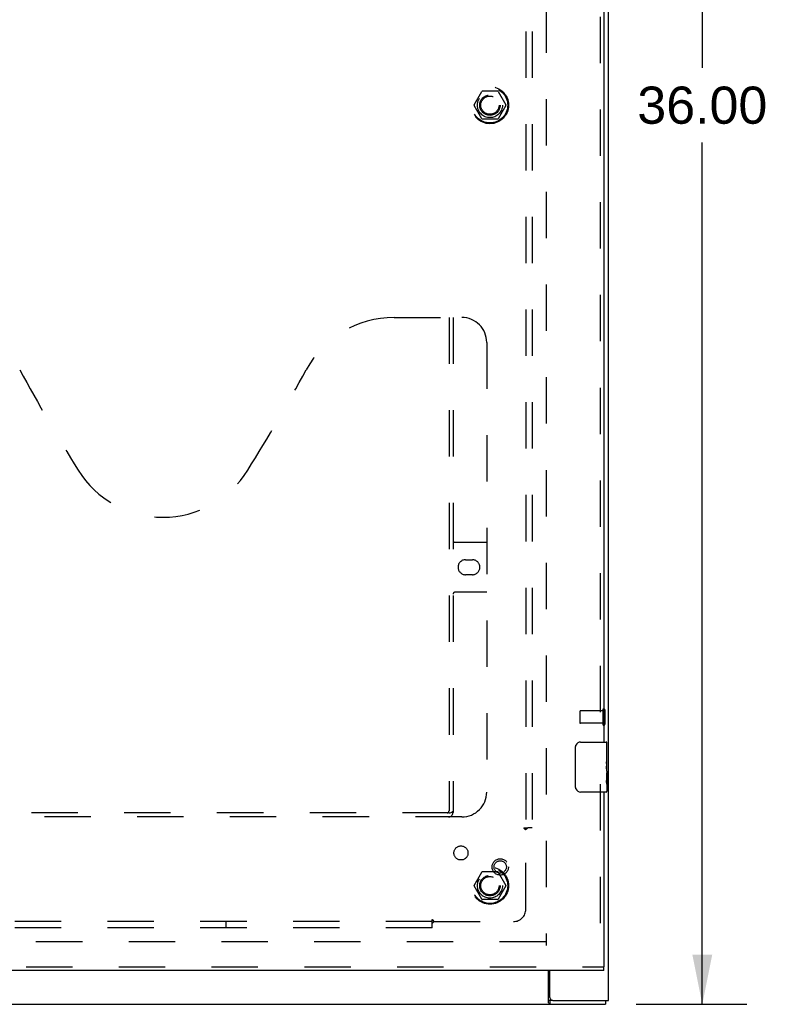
# Model space of a CAD drawing. Header units: inches. Extents: x 0 to 169, y 0 to 109.
# Tile 17 of 23: x 65 to 80, y 39 to 59. Entities that reach past the tile are written whole.
import ezdxf

# ---------------------------------------------------------------- set-up
doc = ezdxf.new("R2010")
doc.units = ezdxf.units.IN
doc.header["$LTSCALE"] = 9.280397
doc.header["$MEASUREMENT"] = 0
doc.linetypes.add('HIDDEN', pattern=[0.2, 0.1, -0.1])
doc.layers.get('0').update_dxf_attribs({"linetype": 'CONTINUOUS'})
for name, color, linetype in [('DEFAULT_2', 8, 'HIDDEN'), ('DIMENSIONS', 7, 'CONTINUOUS'), ('DOOR_ASSEMBLY_RIGHT', 7, 'CONTINUOUS'), ('SUBPANEL', 7, 'CONTINUOUS')]:
    doc.layers.add(name, color=color, linetype=linetype)
doc.styles.get("Standard").update_dxf_attribs({"font": 'arial.ttf'})
doc.dimstyles.new('DIMSTYLE_1', dxfattribs={"dimtxt": 0.744417, "dimasz": 0.992556, "dimexe": 0.09, "dimexo": 0.07, "dimgap": 0.0375, "dimtad": 0, "dimtih": 1, "dimtoh": 1, "dimzin": 4, "dimdsep": 46, "dimtxsty": 'Standard', "dimblk": '_FILLED', "dimblk1": '_FILLED', "dimblk2": '_FILLED', "dimcen": 0.09, "dimadec": 3, "dimazin": 1, "dimtfac": 1, "dimtdec": 3, "dimtofl": 0, "dimtmove": 0, "dimatfit": 3, "dimldrblk": '_FILLED', "dimfxl": 0, "dimtolj": 1, "dimtzin": 4, "dimarcsym": 0})

# ---------------------------------------------------------------- blocks, each defined once
blk = doc.blocks.new('_FILLED')
at = {"color": 0, "linetype": 'ByBlock'}
blk.add_solid([(0, 0), (-1, 0.2), (-1, -0.2)], dxfattribs=at)
blk = doc.blocks.new('*D12')
at = {"layer": 'DIMENSIONS', "color": 2, "linetype": 'Continuous'}
for p, q in [((77.226, 75.034), (79.443, 75.034)), ((78.55, 75.034), (78.55, 57.778)), ((78.55, 39.034), (78.55, 56.289)), ((77.226, 39.034), (79.443, 39.034))]:
    blk.add_line(p, q, dxfattribs=at)
at = {"layer": 'DIMENSIONS', "color": 2, "linetype": 'Continuous', "xscale": 0.9925558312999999, "yscale": 0.9925558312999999, "zscale": 0.9925558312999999}
for p, rotation in [((78.55, 75.034), 90), ((78.55, 39.034), 270)]:
    blk.add_blockref('_FILLED', p, dxfattribs=dict(at, rotation=rotation))
at = {"layer": 'DIMENSIONS', "color": 2, "linetype": 'Continuous', "insert": (78.55, 57.406), "char_height": 0.7444, "width": 2.60131, "attachment_point": 2, "line_spacing_factor": 0.9}
blk.add_mtext('36.00', dxfattribs=at)

msp = doc.modelspace()

# ---------------------------------------------------------------- linework, layer by layer
at = {"color": 3, "linetype": 'Continuous'}
for p, q in [((76.674, 39.109), (76.674, 74.959)), ((75.472, 39.065), (75.472, 39.709)), ((75.499, 39.169), (75.499, 39.709)), ((28.737, 39.034), (76.611, 39.034)), ((75.559, 39.109), (76.674, 39.109))]:
    msp.add_line(p, q, dxfattribs=at)
at = {"color": 7, "linetype": 'Continuous'}
for p, q in [((75.559, 39.109), (75.497, 39.109)), ((75.497, 39.109), (75.497, 39.034)), ((76.611, 39.109), (76.611, 39.034))]:
    msp.add_line(p, q, dxfattribs=at)
for points in [[(75.472, 39.12), (75.473, 39.12), (75.474, 39.12), (75.475, 39.12), (75.477, 39.12), (75.478, 39.12), (75.48, 39.12), (75.481, 39.119), (75.482, 39.118), (75.484, 39.117), (75.485, 39.116), (75.486, 39.115), (75.489, 39.113)], [(75.489, 39.113), (75.49, 39.112), (75.491, 39.111), (75.492, 39.11), (75.494, 39.11), (75.495, 39.109), (75.496, 39.109), (75.497, 39.109)]]:
    msp.add_lwpolyline(points, dxfattribs=at)
at = {"color": 3, "linetype": 'Continuous'}
for points in [[(75.472, 39.065), (75.474, 39.063), (75.475, 39.061), (75.477, 39.059), (75.478, 39.056), (75.479, 39.054), (75.482, 39.048)], [(75.482, 39.048), (75.484, 39.046), (75.485, 39.044), (75.486, 39.042), (75.488, 39.04), (75.489, 39.038), (75.491, 39.037), (75.492, 39.035), (75.494, 39.035), (75.495, 39.034), (75.496, 39.034), (75.497, 39.034)]]:
    msp.add_lwpolyline(points, dxfattribs=at)
msp.add_arc((75.559, 39.169), 0.06, 180, 270, dxfattribs=at)
at = {"layer": 'DEFAULT_2', "color": 8, "linetype": 'HIDDEN'}
for p, q in [((75.424, 73.859), (75.424, 40.209)), ((73.982, 57.039), (74.136, 57.306)), ((74.454, 57.311), (74.145, 57.311)), ((74.462, 57.306), (74.617, 57.039)), ((74.136, 56.761), (73.982, 57.029)), ((74.617, 57.029), (74.462, 56.761)), ((74.454, 56.756), (74.145, 56.756)), ((76.099, 44.898), (76.099, 44.67)), ((76.556, 44.908), (76.109, 44.908)), ((76.556, 44.926), (76.556, 44.642)), ((76.599, 44.926), (76.599, 44.642)), ((76.556, 44.66), (76.109, 44.66)), ((73.982, 41.414), (74.136, 41.681)), ((74.454, 41.686), (74.145, 41.686)), ((74.462, 41.681), (74.617, 41.414)), ((74.136, 41.136), (73.982, 41.404)), ((74.617, 41.404), (74.462, 41.136)), ((74.454, 41.131), (74.145, 41.131)), ((75.422, 40.284), (54.349, 40.284))]:
    msp.add_line(p, q, dxfattribs=at)
for centre, radius in [((74.299, 57.034), 0.372), ((74.299, 57.034), 0.356), ((74.299, 57.034), 0.204), ((74.299, 57.034), 0.183), ((74.299, 41.409), 0.372), ((74.299, 41.409), 0.356), ((74.299, 41.409), 0.204), ((74.299, 41.409), 0.183)]:
    msp.add_circle(centre, radius, dxfattribs=at)
for centre, radius, start, end in [((74.145, 57.301), 0.01, 90.0113, 149.988), ((74.454, 57.301), 0.01, 30.0108, 89.9876), ((73.99, 57.034), 0.01, 150.0117, 209.9873), ((74.608, 57.034), 0.01, 330.0117, 29.9873), ((74.145, 56.766), 0.01, 210.0108, 269.9876), ((74.454, 56.766), 0.01, 270.0113, 329.988), ((76.578, 44.926), 0.0215, 0, 180), ((76.109, 44.898), 0.01, 90, 180), ((76.109, 44.67), 0.01, 180, 270), ((76.578, 44.642), 0.0215, 180, 360), ((74.145, 41.676), 0.01, 90.0113, 149.988), ((74.454, 41.676), 0.01, 30.0108, 89.9876), ((73.99, 41.409), 0.01, 150.0117, 209.9873), ((74.608, 41.409), 0.01, 330.0117, 29.9873), ((74.145, 41.141), 0.01, 210.0108, 269.9876), ((74.454, 41.141), 0.01, 270.0113, 329.988)]:
    msp.add_arc(centre, radius, start, end, dxfattribs=at)
at = {"layer": 'DOOR_ASSEMBLY_RIGHT', "color": 8, "linetype": 'HIDDEN'}
for p, q in [((76.505, 69.939), (76.505, 44.129)), ((72.38, 52.784), (73.735, 52.784)), ((73.48, 52.784), (73.48, 42.904)), ((73.56, 52.784), (73.56, 42.874)), ((74.235, 52.284), (74.235, 43.284)), ((73.6, 48.284), (74.235, 48.284)), ((73.811, 47.934), (73.948, 47.934)), ((73.948, 47.634), (73.811, 47.634)), ((74.235, 47.284), (73.6, 47.284)), ((76.505, 43.439), (76.505, 39.784)), ((73.735, 42.784), (61.775, 42.784)), ((73.476, 42.864), (62.033, 42.864)), ((53.88, 39.784), (76.58, 39.784))]:
    msp.add_line(p, q, dxfattribs=at)
at = {"layer": 'DOOR_ASSEMBLY_RIGHT', "color": 3, "linetype": 'Continuous'}
for p, q in [((76.58, 69.784), (76.58, 44.284)), ((76.58, 43.284), (76.58, 39.784)), ((76.58, 39.709), (53.88, 39.709))]:
    msp.add_line(p, q, dxfattribs=at)
at = {"layer": 'DOOR_ASSEMBLY_RIGHT', "color": 7, "linetype": 'Continuous'}
for p, q in [((76.015, 43.384), (76.015, 44.184)), ((76.115, 44.284), (76.625, 44.284)), ((76.64, 43.701), (76.64, 44.269)), ((76.64, 44.13), (76.63, 44.13)), ((76.63, 44.13), (76.63, 43.899)), ((76.64, 43.962), (76.63, 43.962)), ((76.64, 43.899), (76.63, 43.899)), ((76.64, 43.863), (76.63, 43.863)), ((76.63, 43.852), (76.63, 43.799)), ((76.64, 43.669), (76.63, 43.669)), ((76.63, 43.669), (76.63, 43.512)), ((76.637, 43.731), (76.64, 43.731)), ((76.64, 43.699), (76.64, 43.446)), ((76.631, 43.501), (76.64, 43.501)), ((76.64, 43.443), (76.64, 43.299)), ((76.625, 43.284), (76.115, 43.284)), ((76.58, 39.709), (76.58, 39.784))]:
    msp.add_line(p, q, dxfattribs=at)
for points in [[(76.015, 44.184), (76.015, 44.19), (76.015, 44.196), (76.016, 44.202), (76.018, 44.208), (76.019, 44.214), (76.021, 44.22)], [(76.63, 43.852), (76.63, 43.858), (76.63, 43.865), (76.631, 43.871), (76.632, 43.877), (76.632, 43.882), (76.633, 43.888)], [(76.637, 43.731), (76.633, 43.757), (76.632, 43.766), (76.631, 43.775), (76.631, 43.784), (76.63, 43.792), (76.63, 43.799)], [(76.64, 43.699), (76.639, 43.706), (76.639, 43.714), (76.638, 43.722), (76.637, 43.731)], [(76.021, 43.348), (76.019, 43.353), (76.018, 43.359), (76.016, 43.365), (76.015, 43.371), (76.015, 43.377), (76.015, 43.384)], [(76.631, 43.493), (76.63, 43.502), (76.63, 43.512)], [(76.64, 43.443), (76.639, 43.446), (76.639, 43.45), (76.638, 43.456), (76.637, 43.462), (76.636, 43.469), (76.634, 43.476), (76.633, 43.485), (76.631, 43.493)]]:
    msp.add_lwpolyline(points, dxfattribs=at)
at = {"layer": 'DOOR_ASSEMBLY_RIGHT', "color": 8, "linetype": 'HIDDEN'}
msp.add_lwpolyline([(73.476, 42.864), (73.491, 42.865), (73.506, 42.869), (73.522, 42.875), (73.538, 42.883), (73.553, 42.893), (73.57, 42.904)], dxfattribs=at)
for radius in [0.164, 0.124]:
    msp.add_circle((74.505, 41.784), radius, dxfattribs=at)
for centre, radius, start, end in [((72.38, 50.784), 2, 90, 151.5187), ((73.735, 52.284), 0.5, 0, 90), ((99.438, 70.482), 39.307, 208.4813, 211.8705), ((36.072, 70.482), 39.307, 328.1295, 331.5187), ((67.755, 50.784), 2, 211.8705, 328.1295), ((73.6, 48.324), 0.04, 180, 270), ((73.811, 47.784), 0.15, 90, 270), ((73.948, 47.784), 0.15, 270, 90), ((73.6, 47.244), 0.04, 90, 180), ((73.735, 43.284), 0.5, 270, 360), ((73.44, 42.904), 0.04, 270, 360), ((73.47, 42.874), 0.09, 270, 360)]:
    msp.add_arc(centre, radius, start, end, dxfattribs=at)
at = {"layer": 'DOOR_ASSEMBLY_RIGHT', "color": 7, "linetype": 'Continuous'}
for centre, radius, start, end in [((76.115, 44.184), 0.1, 90, 158.7946), ((76.625, 44.269), 0.015, 0, 90), ((76.115, 43.384), 0.1, 201.1999, 270), ((76.625, 43.299), 0.015, 270, 360)]:
    msp.add_arc(centre, radius, start, end, dxfattribs=at)
msp.add_ellipse((76.44, 43.866), major_axis=(0.2, 0), ratio=0.432808, start_param=0, end_param=0.261817, dxfattribs=at)
at = {"layer": 'SUBPANEL', "color": 8, "linetype": 'HIDDEN'}
for p, q in [((75.018, 71.503), (75.018, 42.565)), ((75.143, 71.503), (75.143, 42.565)), ((74.977, 42.565), (75.056, 42.565)), ((75.018, 40.94), (75.018, 42.53)), ((75.143, 42.565), (75.056, 42.565)), ((73.143, 40.69), (32.205, 40.69)), ((69.018, 40.565), (69.018, 40.69)), ((73.143, 40.651), (73.143, 40.731)), ((73.143, 40.565), (73.143, 40.651)), ((73.165, 40.71), (73.169, 40.703)), ((73.178, 40.69), (74.768, 40.69)), ((73.143, 40.565), (32.205, 40.565))]:
    msp.add_line(p, q, dxfattribs=at)
for points in [[(74.977, 42.565), (74.978, 42.563), (74.978, 42.562), (74.979, 42.56), (74.98, 42.559), (74.981, 42.557), (74.982, 42.556), (74.983, 42.555), (74.984, 42.553), (74.986, 42.552), (74.987, 42.55), (74.989, 42.549), (74.99, 42.548), (74.992, 42.547), (74.994, 42.545), (74.996, 42.544), (74.998, 42.543), (75.004, 42.539)], [(75.004, 42.539), (75.007, 42.538), (75.009, 42.536), (75.011, 42.535), (75.013, 42.534), (75.015, 42.532), (75.016, 42.531), (75.018, 42.53)], [(75.037, 42.548), (75.03, 42.541), (75.028, 42.54), (75.026, 42.538), (75.024, 42.536), (75.023, 42.534), (75.021, 42.532), (75.019, 42.531), (75.018, 42.53)], [(75.056, 42.565), (75.054, 42.563), (75.052, 42.562), (75.05, 42.56), (75.048, 42.559), (75.046, 42.557), (75.045, 42.556), (75.043, 42.554), (75.041, 42.553), (75.04, 42.551), (75.038, 42.55), (75.037, 42.548)], [(73.143, 40.731), (73.144, 40.73), (73.146, 40.73), (73.148, 40.729), (73.149, 40.728), (73.15, 40.727), (73.152, 40.726), (73.153, 40.725), (73.155, 40.724), (73.156, 40.722), (73.157, 40.721), (73.159, 40.719), (73.16, 40.717), (73.161, 40.716), (73.162, 40.714), (73.164, 40.712), (73.165, 40.71)], [(73.143, 40.651), (73.144, 40.653), (73.146, 40.655), (73.147, 40.657), (73.149, 40.659), (73.15, 40.661), (73.151, 40.662), (73.153, 40.664), (73.154, 40.666), (73.156, 40.667), (73.157, 40.669), (73.158, 40.67), (73.16, 40.671)], [(73.16, 40.671), (73.164, 40.676), (73.168, 40.679)], [(73.168, 40.679), (73.169, 40.681), (73.171, 40.682), (73.173, 40.684), (73.174, 40.686), (73.176, 40.687), (73.177, 40.689), (73.178, 40.69)], [(73.169, 40.703), (73.17, 40.701), (73.172, 40.699), (73.173, 40.697), (73.174, 40.695), (73.176, 40.693), (73.177, 40.692), (73.178, 40.69)]]:
    msp.add_lwpolyline(points, dxfattribs=at)
for centre, radius in [((74.299, 57.034), 0.25), ((73.719, 42.064), 0.141), ((74.299, 41.409), 0.25)]:
    msp.add_circle(centre, radius, dxfattribs=at)
msp.add_arc((74.768, 40.94), 0.25, 270, 360, dxfattribs=at)

# ---------------------------------------------------------------- dimensions: what is measured, and where the dimension line sits
at = {"layer": 'DIMENSIONS', "color": 2, "linetype": 'Continuous'}
dim = msp.add_linear_dim(base=(78.55, 75.034), p1=(77.156, 39.034), p2=(77.156, 75.034), angle=90, dimstyle='DIMSTYLE_1', dxfattribs=at)
dim.commit()
dim.dimension.update_dxf_attribs({"geometry": '*D12', "text_midpoint": (78.548, 57.03), "dimtype": 160})

doc.saveas('drawing.dxf')
